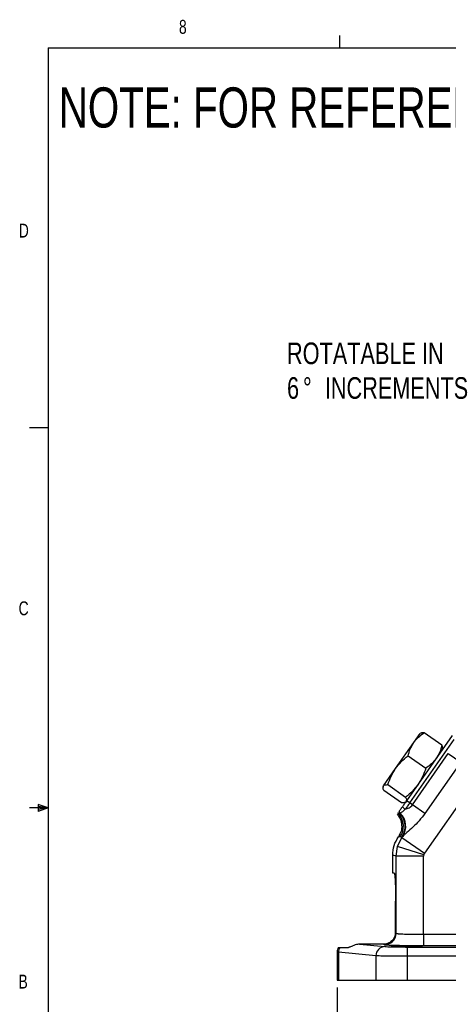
# Model space of a CAD drawing. Header units: inches. Extents: x 0.4 to 16.6, y 0.2 to 10.8.
# Tile 2 of 13: x 0.4 to 3.3, y 4.2 to 10.8. Entities that reach past the tile are written whole.
import ezdxf

# ---------------------------------------------------------------- set-up
doc = ezdxf.new("R2010")
doc.units = ezdxf.units.IN
doc.header["$MEASUREMENT"] = 0
doc.layers.add('BORDER', color=7, linetype='Continuous', lineweight=25)
doc.layers.add('SLD-0', color=7, linetype='Continuous', lineweight=25)
doc.styles.add('SLDTEXTSTYLE0', font='TXT', dxfattribs={"width": 0.75})
doc.dimstyles.new('SLDDIMSTYLE0', dxfattribs={"dimtxt": 0.145833, "dimasz": 0.13, "dimexe": 0, "dimexo": 0.0625, "dimgap": 0.036458, "dimtad": 0, "dimtih": 1, "dimtoh": 1, "dimdec": 1, "dimlfac": 2, "dimrnd": 1e-09, "dimzin": 12, "dimdsep": 46, "dimtxsty": 'SLDTEXTSTYLE0', "dimsah": 1, "dimcen": 0.09, "dimadec": 0, "dimazin": 3, "dimtfac": 1, "dimtdec": 1, "dimtofl": 0, "dimtmove": 0, "dimatfit": 3, "dimfxl": 0, "dimfrac": 2, "dimtolj": 1, "dimtzin": 12, "dimarcsym": 0})

# ---------------------------------------------------------------- blocks, each defined once
blk = doc.blocks.new('_D_3')
at = {"layer": 'SLD-0', "color": 7}
for p, q in [((4.5435, 4.4219), (4.5435, 3.1446)), ((2.5767, 4.3071), (2.5767, 3.1446)), ((2.5767, 3.2696), (3.2804, 3.2696)), ((3.4524, 3.2696), (3.4081, 3.2696)), ((3.4081, 3.2696), (3.4081, 3.0379)), ((3.7757, 3.2696), (3.8201, 3.2696)), ((3.8201, 3.2696), (3.8201, 3.0379)), ((4.5435, 3.2696), (3.9477, 3.2696)), ((3.4081, 3.0379), (3.4524, 3.0379)), ((3.8201, 3.0379), (3.7757, 3.0379))]:
    blk.add_line(p, q, dxfattribs=at)
for points in [[(2.5767, 3.2696), (2.7067, 3.2496), (2.7067, 3.2896)], [(4.5435, 3.2696), (4.4135, 3.2896), (4.4135, 3.2496)]]:
    blk.add_solid(points, dxfattribs=at)
at = {"layer": 'SLD-0', "color": 7, "char_height": 0.14583, "attachment_point": 1, "style": 'SLDTEXTSTYLE0'}
for s, insert in [('3.9', (3.4794, 3.4871)), ('100', (3.4524, 3.2259))]:
    blk.add_mtext(s, dxfattribs=dict(at, insert=insert))
blk = doc.blocks.new('SW_NOTE_0_1')
at = {"layer": 'SLD-0', "color": 0, "attachment_point": 1, "style": 'SLDTEXTSTYLE0'}
for s, insert, char_height in [('ROTATABLE IN', (-1.4479, 0.2854), 0.145833), ('6', (-1.4479, 0.0516), 0.1458), ('%%d', (-1.3401, 0.0516), 0.14583), ('INCREMENTS', (-1.1928, 0.0516), 0.14583)]:
    blk.add_mtext(s, dxfattribs=dict(at, insert=insert, char_height=char_height))

msp = doc.modelspace()

# ---------------------------------------------------------------- linework, layer by layer
at = {"color": 7, "linetype": 'Continuous', "lineweight": 25}
for p, q in [((3.3529, 6.006), (3.0447, 5.5658)), ((3.0657, 5.5511), (3.3658, 5.9798)), ((3.093, 5.9577), (3.136, 6.0191)), ((3.1407, 6.0213), (3.136, 6.0191)), ((3.2832, 5.9403), (3.1633, 6.0243)), ((2.9705, 5.7828), (3.093, 5.9577)), ((3.2877, 5.9129), (3.2882, 5.9181)), ((3.0545, 5.8689), (3.1744, 5.7849)), ((3.0841, 5.5382), (3.3262, 5.884)), ((3.3262, 5.884), (3.4099, 5.8254)), ((2.8887, 5.666), (2.9705, 5.7828)), ((3.5912, 5.8209), (3.1647, 5.2117)), ((3.4099, 5.8254), (3.1678, 5.4796)), ((2.8865, 5.6628), (2.886, 5.6576)), ((2.8865, 5.6628), (2.8887, 5.666)), ((2.9183, 5.6744), (3.0383, 5.5905)), ((3.0109, 5.5514), (2.891, 5.6354)), ((3.0405, 5.5598), (3.0447, 5.5658)), ((3.0657, 5.5511), (3.0447, 5.5658)), ((3.0841, 5.5382), (3.0657, 5.5511)), ((3.1678, 5.4796), (3.0841, 5.5382)), ((2.9828, 5.4774), (2.99, 5.4783)), ((2.9879, 5.4846), (2.9864, 5.4826)), ((2.99, 5.4783), (3.0002, 5.4795)), ((3.0002, 5.4795), (3.0026, 5.4814)), ((2.9837, 5.2577), (3.0133, 5.3177)), ((3.0008, 5.3217), (2.9897, 5.3233)), ((3.0133, 5.3177), (3.0008, 5.3217)), ((3.0129, 5.3208), (3.0008, 5.3217)), ((3.0184, 5.325), (3.0129, 5.3208)), ((3.0184, 5.325), (3.0133, 5.3177)), ((3.0133, 5.3177), (3.1647, 5.2117)), ((2.9735, 5.1917), (2.9837, 5.2577)), ((3.16, 5.2022), (2.9837, 5.2577)), ((2.9735, 5.1917), (2.951, 5.1988)), ((2.951, 5.0771), (2.951, 5.1988)), ((3.1584, 5.1917), (2.9735, 5.1917)), ((2.9735, 4.672), (2.9735, 5.1917)), ((3.16, 5.2022), (3.1584, 5.1917)), ((3.1584, 4.6654), (3.1584, 5.1917)), ((3.16, 5.2022), (3.1647, 5.2117)), ((2.962, 5.0771), (2.951, 5.0771)), ((2.9702, 4.7646), (2.9702, 4.8896)), ((2.9692, 4.6746), (2.9735, 4.672)), ((3.1584, 4.6654), (3.1584, 4.5874)), ((3.1584, 4.6654), (3.8251, 4.6654)), ((2.7277, 4.5987), (2.898, 4.5827)), ((2.8878, 4.5987), (2.7277, 4.5987)), ((2.8956, 4.594), (2.8878, 4.5987)), ((3.8251, 4.5874), (3.1584, 4.5874)), ((2.5767, 4.5453), (2.5767, 4.3571)), ((2.5848, 4.5439), (2.5767, 4.545)), ((2.8378, 4.5202), (2.5848, 4.5439)), ((2.5848, 4.5439), (2.5848, 4.3571)), ((2.5942, 4.5771), (2.6524, 4.5771)), ((2.8378, 4.5202), (2.8378, 4.3571)), ((3.0497, 4.5797), (4.0337, 4.5797)), ((3.0497, 4.5797), (3.0497, 4.5172)), ((3.0497, 4.5172), (3.0497, 4.3571)), ((4.0337, 4.5172), (3.0497, 4.5172)), ((2.5767, 4.3571), (2.5848, 4.3571)), ((2.5848, 4.3571), (2.8378, 4.3571)), ((2.8378, 4.3571), (3.0497, 4.3571)), ((3.0497, 4.3571), (6.0372, 4.3571))]:
    msp.add_line(p, q, dxfattribs=at)
for centre, radius, start, end in [((3.0972, 5.5947), 0.1063, 220.5821, 234.4597), ((3.0359, 5.5208), 0.0625, 217.72385, 222.83733), ((2.8982, 5.3933), 0.1251, 325.06556, 42.78558), ((3.0451, 5.523), 0.0625, 211.60427, 224.13768), ((3.0482, 5.5267), 0.0643, 211.79782, 224.73845), ((2.9103, 5.3925), 0.1251, 325.06501, 44.08611), ((2.9152, 5.3936), 0.1239, 326.40865, 45.16731), ((2.8955, 4.6721), 0.0781, 270.09405, 359.94087), ((2.8997, 4.5209), 0.0619, 91.55936, 180.57641), ((2.6494, 4.5435), 0.0646, 148.71865, 179.65126)]:
    msp.add_arc(centre, radius, start, end, dxfattribs=at)
msp.add_ellipse((2.962, 4.7646), major_axis=(0, 0.1875), ratio=0.043661, start_param=4.211845, end_param=4.712389, dxfattribs=at)
msp.add_ellipse((3.0474, 4.5836), major_axis=(0.1055, 0), ratio=0.026186, dxfattribs=at)
for points, knots in [([(3.093, 5.9577), (3.1029, 5.9702), (3.123, 5.9954), (3.1497, 6.0146), (3.1633, 6.0243)], [0, 0, 0, 0, 0.494511, 1, 1, 1, 1]), ([(3.1633, 6.0243), (3.1563, 6.0244), (3.1469, 6.0247), (3.1423, 6.0213), (3.1412, 6.0204)], [0, 0, 0, 0, 0.741421, 1, 1, 1, 1]), ([(3.0545, 5.8689), (3.0589, 5.8846), (3.0677, 5.9164), (3.0845, 5.9439), (3.093, 5.9577)], [0, 0, 0, 0, 0.495458, 1, 1, 1, 1]), ([(3.2832, 5.9403), (3.2788, 5.9246), (3.27, 5.8928), (3.2532, 5.8653), (3.2447, 5.8515)], [0, 0, 0, 0, 0.495458, 1, 1, 1, 1]), ([(3.2872, 5.9182), (3.2876, 5.9195), (3.2892, 5.9249), (3.2858, 5.9337), (3.2832, 5.9403)], [0, 0, 0, 0, 0.24362, 1, 1, 1, 1]), ([(2.9705, 5.7828), (2.9827, 5.7985), (3.0074, 5.8304), (3.0387, 5.856), (3.0545, 5.8689)], [0, 0, 0, 0, 0.494511, 1, 1, 1, 1]), ([(3.2447, 5.8515), (3.2348, 5.839), (3.2148, 5.8138), (3.188, 5.7946), (3.1744, 5.7849)], [0, 0, 0, 0, 0.494511, 1, 1, 1, 1]), ([(2.9183, 5.6744), (2.9249, 5.6933), (2.9383, 5.7315), (2.9597, 5.7656), (2.9705, 5.7828)], [0, 0, 0, 0, 0.495458, 1, 1, 1, 1]), ([(3.1744, 5.7849), (3.1678, 5.766), (3.1545, 5.7279), (3.1331, 5.6938), (3.1222, 5.6766)], [0, 0, 0, 0, 0.495458, 1, 1, 1, 1]), ([(2.891, 5.6354), (2.8887, 5.6416), (2.8842, 5.6543), (2.8872, 5.6621), (2.8887, 5.666)], [0, 0, 0, 0, 0.495458, 1, 1, 1, 1]), ([(2.8887, 5.666), (2.8918, 5.6688), (2.8981, 5.6742), (2.9115, 5.6744), (2.9183, 5.6744)], [0, 0, 0, 0, 0.494511, 1, 1, 1, 1]), ([(3.1222, 5.6766), (3.11, 5.6608), (3.0853, 5.629), (3.0541, 5.6034), (3.0383, 5.5905)], [0, 0, 0, 0, 0.494511, 1, 1, 1, 1]), ([(3.0383, 5.5905), (3.0405, 5.5842), (3.045, 5.5715), (3.042, 5.5637), (3.0405, 5.5598)], [0, 0, 0, 0, 0.495458, 1, 1, 1, 1]), ([(3.0165, 5.5255), (3.0115, 5.5183), (3.0039, 5.5075), (2.9967, 5.4972), (2.9946, 5.4942), (2.9936, 5.4928)], [0, 0, 0, 0, 0.4989171, 0.7571054, 1, 1, 1, 1]), ([(3.0331, 5.5552), (3.032, 5.5544), (3.0274, 5.551), (3.018, 5.5512), (3.0109, 5.5514)], [0, 0, 0, 0, 0.24362, 1, 1, 1, 1]), ([(3.0447, 5.5658), (3.0397, 5.5586), (3.0296, 5.5443), (3.0208, 5.5317), (3.0165, 5.5255)], [0, 0, 0, 0, 0.501873, 1, 1, 1, 1]), ([(3.0657, 5.5511), (3.0604, 5.5436), (3.0496, 5.5282), (3.0402, 5.5149), (3.0354, 5.5081)], [0, 0, 0, 0, 0.492452, 1, 1, 1, 1]), ([(3.0354, 5.5081), (3.0442, 5.511), (3.0574, 5.5154), (3.0743, 5.5264), (3.0808, 5.5343), (3.0841, 5.5382)], [0, 0, 0, 0, 0.498967, 0.748892, 1, 1, 1, 1]), ([(2.9815, 5.4755), (2.9897, 5.4638), (3.0055, 5.4413), (3.0134, 5.4007), (3.0098, 5.3597), (2.9965, 5.3356), (2.9897, 5.3233)], [0, 0, 0, 0, 0.260385, 0.49945, 0.744991, 1, 1, 1, 1]), ([(3.0026, 5.4814), (3.0049, 5.4834), (3.0088, 5.4866), (3.0206, 5.4955), (3.0297, 5.5033), (3.0354, 5.5081)], [0, 0, 0, 0, 0.368011, 0.603142, 1, 1, 1, 1]), ([(3.1678, 5.4796), (3.1553, 5.4631), (3.1303, 5.43), (3.0875, 5.3873), (3.0529, 5.3566), (3.029, 5.3359), (3.0219, 5.3286), (3.0184, 5.325)], [0, 0, 0, 0, 0.250163, 0.500097, 0.749684, 0.875314, 1, 1, 1, 1]), ([(2.951, 5.1988), (2.9527, 5.221), (2.9561, 5.2655), (2.9785, 5.304), (2.9897, 5.3233)], [0, 0, 0, 0, 0.500104, 1, 1, 1, 1]), ([(2.962, 5.0771), (2.9625, 5.0765), (2.9635, 5.0752), (2.965, 5.0648), (2.9665, 5.0475), (2.9678, 5.0231), (2.9689, 4.9931), (2.9696, 4.9595), (2.9701, 4.9246), (2.9702, 4.901), (2.9702, 4.8896)], [0, 0, 0, 0, 0.116571, 0.240116, 0.36878, 0.500153, 0.631499, 0.760093, 0.883539, 1, 1, 1, 1]), ([(2.9692, 4.6746), (2.9678, 4.6651), (2.9647, 4.644), (2.9459, 4.6194), (2.9236, 4.6053), (2.9023, 4.5994), (2.8923, 4.5989), (2.8878, 4.5987)], [0, 0, 0, 0, 0.228295, 0.50916, 0.794211, 0.909374, 1, 1, 1, 1]), ([(2.9735, 4.672), (2.9743, 4.6716), (2.9757, 4.671), (2.9814, 4.6702), (2.9908, 4.6693), (3.006, 4.6683), (3.03, 4.6672), (3.0584, 4.6664), (3.1004, 4.6656), (3.1354, 4.6655), (3.1584, 4.6654)], [0, 0, 0, 0, 0.094541, 0.174892, 0.241043, 0.377032, 0.500723, 0.63065, 0.757344, 1, 1, 1, 1]), ([(2.7277, 4.5987), (2.7232, 4.5984), (2.7126, 4.5978), (2.6949, 4.5928), (2.6741, 4.5839), (2.6606, 4.5777), (2.6541, 4.5772), (2.6524, 4.5771)], [0, 0, 0, 0, 0.108191, 0.255469, 0.490158, 0.869279, 1, 1, 1, 1]), ([(3.1584, 4.5874), (3.1427, 4.5874), (3.1105, 4.5875), (3.0627, 4.5878), (3.0167, 4.5884), (2.9753, 4.5893), (2.9411, 4.5903), (2.9161, 4.5915), (2.9002, 4.5927), (2.8971, 4.5936), (2.8956, 4.594)], [0, 0, 0, 0, 0.116964, 0.240541, 0.368958, 0.499946, 0.630943, 0.759385, 0.882997, 1, 1, 1, 1]), ([(2.898, 4.5827), (2.904, 4.5823), (2.9161, 4.5815), (2.9529, 4.5805), (2.999, 4.5798), (3.0331, 4.5797), (3.0497, 4.5797)], [0, 0, 0, 0, 0.243335, 0.500047, 0.756732, 1, 1, 1, 1]), ([(2.5855, 4.5771), (2.5829, 4.5718), (2.5778, 4.5617), (2.5771, 4.5505), (2.5767, 4.545)], [0, 0, 0, 0, 0.517869, 1, 1, 1, 1]), ([(2.5855, 4.5771), (2.5857, 4.5771), (2.5862, 4.5771), (2.589, 4.5771), (2.5925, 4.5771), (2.5942, 4.5771)], [0, 0, 0, 0, 0.311383, 0.654131, 1, 1, 1, 1]), ([(3.0497, 4.5172), (3.0263, 4.5173), (2.9949, 4.5173), (2.9582, 4.5176), (2.9367, 4.5178), (2.9051, 4.5182), (2.8752, 4.5188), (2.8503, 4.5195), (2.8421, 4.52), (2.8378, 4.5202)], [0, 0, 0, 0, 0.244944, 0.32894, 0.413956, 0.499993, 0.729659, 0.859828, 1, 1, 1, 1])]:
    msp.add_open_spline(points, degree=3, knots=knots, dxfattribs=at)
at = {"layer": 'BORDER'}
for p, q in [((2.5948, 10.6421), (2.5948, 10.7269)), ((0.6263, 10.6421), (16.3763, 10.6421)), ((0.6263, 10.6421), (0.6263, 0.3921)), ((0.6263, 8.0796), (0.5013, 8.0796)), ((0.6263, 5.5171), (0.5013, 5.5171)), ((0.5591, 5.5411), (0.5591, 5.4945)), ((0.6263, 5.5171), (0.5591, 5.5411)), ((0.6263, 5.5171), (0.5591, 5.5261)), ((0.6263, 5.5171), (0.5591, 5.5068)), ((0.6263, 5.5171), (0.5591, 5.4945))]:
    msp.add_line(p, q, dxfattribs=at)

# ---------------------------------------------------------------- block references
at = {"layer": 'SLD-0', "color": 7}
msp.add_blockref('SW_NOTE_0_1', (3.6861, 8.3706), dxfattribs=at)

# ---------------------------------------------------------------- texts
at = {"color": 7, "linetype": 'Continuous', "lineweight": 0, "char_height": 0.0937, "attachment_point": 1, "style": 'SLDTEXTSTYLE0'}
for s, insert in [('8', (1.5091, 10.8315)), ('D', (0.4286, 9.4575)), ('C', (0.4273, 6.9103)), ('B', (0.4264, 4.3932))]:
    msp.add_mtext(s, dxfattribs=dict(at, insert=insert))
at = {"layer": 'SLD-0', "insert": (0.6985, 10.3763), "char_height": 0.270833, "attachment_point": 1, "style": 'SLDTEXTSTYLE0'}
msp.add_mtext('NOTE: FOR REFERENCE ONLY', dxfattribs=at)

# ---------------------------------------------------------------- dimensions: what is measured, and where the dimension line sits
at = {"layer": 'SLD-0', "color": 7}
dim = msp.add_linear_dim(base=(4.5435, 3.2696), p1=(2.5767, 4.3571), p2=(4.5435, 4.4719), dimstyle='SLDDIMSTYLE0', dxfattribs=at)
dim.commit()
dim.dimension.update_dxf_attribs({"geometry": '_D_3', "text_midpoint": (3.6141, 3.2696), "dimtype": 160})

doc.saveas('drawing.dxf')
